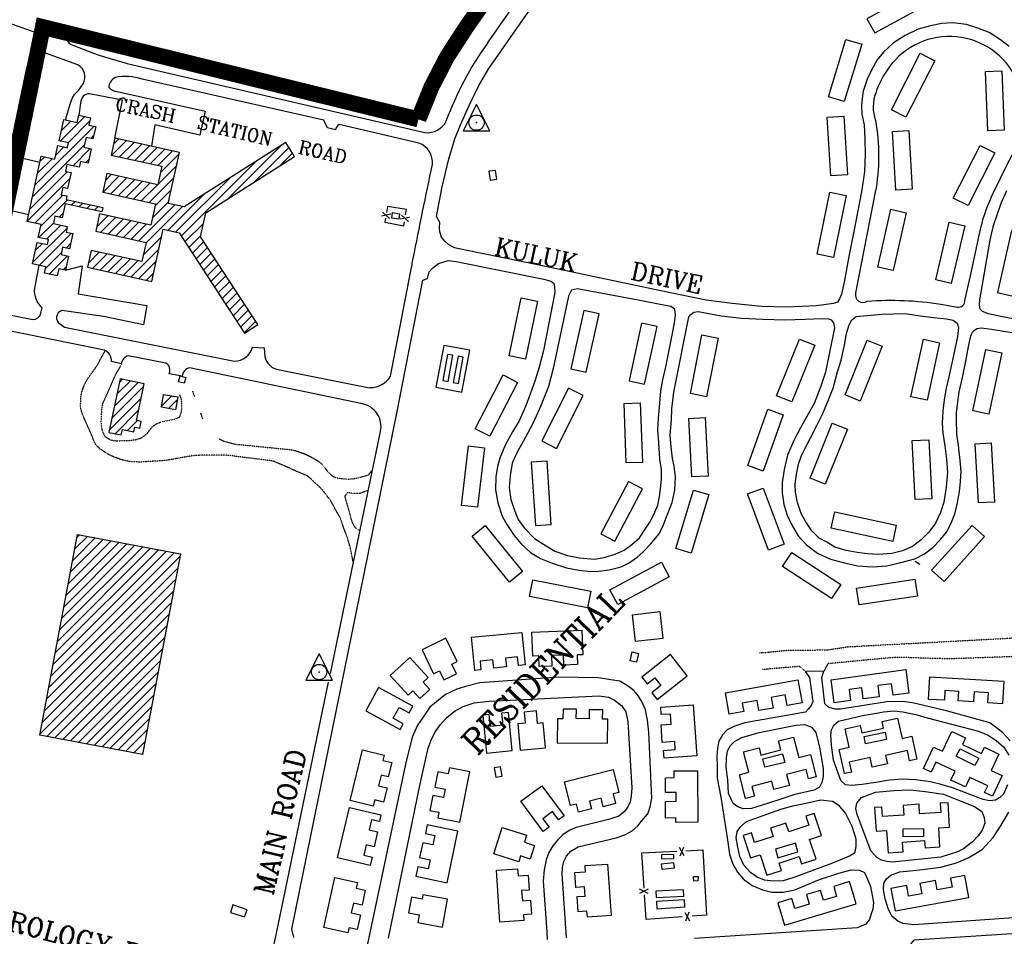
# Model space of a CAD drawing. Header units: feet. Extents: x 0 to 208040, y 0 to 211214.
# Tile 46 of 71: x 197876 to 199729, y 197904 to 199630. Entities that reach past the tile are written whole.
import ezdxf
from ezdxf.enums import TextEntityAlignment as Align

# ---------------------------------------------------------------- set-up
doc = ezdxf.new("R2010")
doc.units = ezdxf.units.FT
doc.header["$LTSCALE"] = 0.5
doc.header["$MEASUREMENT"] = 0
doc.header["$XCLIPFRAME"] = 0
doc.linetypes.add('HIDDEN2', pattern=[0.1875, 0.125, -0.0625])
doc.linetypes.add('PHANTOM2', pattern=[1.25, 0.625, -0.125, 0.125, -0.125, 0.125, -0.125])
doc.layers.get('0').update_dxf_attribs({"linetype": 'CONTINUOUS'})
for name, color, linetype in [('1-TEXT', 1, 'CONTINUOUS'), ('CONC-PAD', 5, 'CONTINUOUS'), ('FENCE', 11, 'CONTINUOUS'), ('Future Property Line', 251, 'PHANTOM2'), ('HV-CONTROL', 11, 'CONTINUOUS'), ('image', 7, 'CONTINUOUS'), ('MA-BLDG', 11, 'CONTINUOUS'), ('MA-BLDGHATCH', 11, 'CONTINUOUS'), ('MI-BLDG', 11, 'CONTINUOUS'), ('MISC-UTILITY', 11, 'CONTINUOUS'), ('R-DIRT', 11, 'HIDDEN2'), ('R-PAVED', 11, 'CONTINUOUS'), ('R-PAVED-T', 1, 'CONTINUOUS'), ('TANK', 11, 'CONTINUOUS')]:
    doc.layers.add(name, color=color, linetype=linetype)
doc.styles.add('COMPLEX', font='complex.shx')
doc.styles.add('CVFONT05', font='ROMANC')
picture_1 = doc.add_image_def('image1.jpg', size_in_pixel=(2000, 2400))

# ---------------------------------------------------------------- blocks, each defined once
blk = doc.blocks.new('HV-CONTROL', base_point=(0, 18.8))
blk.add_lwpolyline([(-25.1, 3.2), (24.9, 3.2), (-0.1, 53.2)], close=True)
blk.add_circle((-0.1, 18.8), 14.4)
blk.add_point((-0.1, 18.8))
blk = doc.blocks.new('FENCTICK', base_point=(196004.4, 202230.9))
for p, q in [((196000.4, 202222.9), (196008.4, 202238.9)), ((196008.4, 202222.9), (196000.4, 202238.9))]:
    blk.add_line(p, q)

msp = doc.modelspace()

# ---------------------------------------------------------------- hatches: boundary and pattern name
at = {"layer": 'MA-BLDGHATCH'}
h = msp.add_hatch(dxfattribs=at)
h.set_pattern_fill('ANSI31', color=256, scale=100, style=0)
h.paths.add_polyline_path([(198110, 198944.9), (198064.8, 198954.3), (198043.7, 198853.1), (198066.8, 198848.3), (198069, 198858.8), (198090.8, 198854.2), (198092.6, 198862.7), (198101.7, 198860.8), (198104.3, 198873.5), (198095.5, 198875.3)])
h.paths.add_polyline_path([(198173.2, 198920.1), (198146.7, 198924.6), (198142.7, 198900.4), (198169.1, 198895.9)])
h.paths.add_polyline_path([(198354.1, 199704.2), (198329, 199712.2), (198330.5, 199716.8), (198322.8, 199719.2), (198310.9, 199681.8), (198318.7, 199679.3), (198315.9, 199670.4), (198352.4, 199658.7), (198355.5, 199668.3), (198343.9, 199672)])
h = msp.add_hatch(dxfattribs=at)
h.set_pattern_fill('ANSI31', color=256, scale=100, style=0)
h.paths.add_polyline_path([(197964.7, 199298.4), (197953.9, 199300.8), (197956.8, 199314.1), (197965.8, 199312.2), (197972.4, 199342.4), (197961.7, 199344.7), (197964.6, 199357.9), (197988, 199352.8), (197990.3, 199363.1), (198004.5, 199360), (198010.4, 199387.2), (197996.6, 199390.2), (198000.7, 199408.8), (198013.7, 199405.9), (198018.8, 199429.2), (198006.2, 199431.9), (198009.2, 199445.7), (197987.2, 199450.5), (197984.2, 199436.8), (197958.6, 199442.4), (197949.8, 199402.3), (197967.4, 199398.5), (197965.4, 199389.3), (197947.5, 199393.2), (197941.9, 199367.5), (197916.2, 199373.1), (197889.6, 199250.6), (197916, 199244.8), (197910.7, 199220.4), (197929.9, 199216.2), (197927.9, 199207), (197908.9, 199211.1), (197900, 199170.5), (197925, 199165.1), (197922.4, 199153), (197946.6, 199147.7), (197949.5, 199161.1), (197962, 199158.4), (197967.8, 199185.3), (197953.6, 199188.4), (197956.6, 199201.8), (197969.7, 199198.9), (197975.9, 199227.5), (197963, 199230.3), (197965.3, 199240.9), (197939.1, 199246.6), (197942.1, 199260.3), (197955.8, 199257.3), (197961.4, 199283.4), (198030.5, 199268.4), (198032.3, 199276.9), (197963.3, 199291.9)])
h.paths.add_polyline_path([(198176.5, 199380.6), (198055.1, 199407.4), (198048, 199375.3), (198143.2, 199354.3), (198135.5, 199319.4), (198039.9, 199340.5), (198032.2, 199305.7), (198131.5, 199283.8), (198122.6, 199243.4), (198026, 199264.7), (198018.8, 199231.9), (198113.8, 199210.9), (198105.8, 199174.7), (198010.5, 199195.7), (198003.5, 199164.1), (198124.4, 199137.4), (198146.1, 199235.9), (198176.1, 199229.3), (198299, 199039.8), (198324.3, 199056.4), (198215.9, 199221.4), (198225.9, 199266.5), (198393.2, 199372.8), (198376.6, 199399), (198185.6, 199277.7), (198155.3, 199284.4)])
h = msp.add_hatch(dxfattribs=at)
h.set_pattern_fill('ANSI31', color=256, scale=100, style=0)
h.paths.add_polyline_path([(198178.4, 198624.3), (197984.8, 198660.8), (197913.6, 198283.1), (198107.2, 198246.6)])

# ---------------------------------------------------------------- linework, layer by layer
at = {"layer": 'CONC-PAD'}
msp.add_lwpolyline([(198659.2, 198938.3), (198708.4, 198929.1), (198723.1, 199007.8), (198673.9, 199017)], close=True, dxfattribs=at)
at = {"layer": 'CONC-PAD', "elevation": 33.8}
msp.add_lwpolyline([(199086.3, 198465), (199035, 198459.1), (199029.2, 198509.7), (199080.6, 198515.6)], close=True, dxfattribs=at)
at = {"layer": 'FENCE'}
for points, elevation in [([(198603.8, 199272.8), (198568.2, 199278.8), (198566.2, 199267)], 45.2), ([(198602.3, 199262.9), (198603.8, 199272.8)], 45.2), ([(198564.4, 199256.6), (198563.2, 199249.4), (198598.9, 199242.2), (198600.1, 199249.6)], 45.2), ([(199051.3, 197994.8), (199047.2, 198061.2), (199112.8, 198064.3)], 37), ([(199129.6, 198065.1), (199162.1, 198066.6), (199168.4, 197943.6), (199141.5, 197941.7)], 37), ([(199122.6, 197940.4), (199054.8, 197935.8), (199052, 197982)], 37)]:
    msp.add_lwpolyline(points, dxfattribs=dict(at, elevation=elevation))
at = {"layer": 'Future Property Line', "const_width": 30}
msp.add_lwpolyline([(199958.5, 201566), (199518, 201274, 0.24035), (199171.2, 200671), (199115.8, 200308.9, -0.112692), (199040.7, 200084.2), (198995.6, 200017.4), (198715.9, 199615.5, 0.072505), (198626.4, 199442.7), (197919.3, 199616.6), (197686.8, 198484.7), (197490.9, 197891.7), (197503.5, 197445), (197569.9, 197441.6), (197558.4, 197214.5), (197369.7, 197224), (197409.9, 195804.9)], format="xyb", dxfattribs=at)
at = {"layer": 'MA-BLDG'}
for p, q in [((197913.6, 198283.1), (197984.8, 198660.8)), ((197984.8, 198660.8), (198178.4, 198624.3)), ((198178.4, 198624.3), (198107.2, 198246.6)), ((198107.2, 198246.6), (197913.6, 198283.1))]:
    msp.add_line(p, q, dxfattribs=at)
for points, elevation in [([(197941.9, 199367.5), (197947.5, 199393.2), (197965.4, 199389.3), (197967.4, 199398.5), (197949.8, 199402.3), (197958.6, 199442.4), (197984.2, 199436.8), (197987.2, 199450.5), (198009.2, 199445.7), (198006.2, 199431.9), (198018.8, 199429.2), (198013.7, 199405.9), (198000.7, 199408.8), (197996.6, 199390.2), (198010.4, 199387.2), (198004.5, 199360), (197990.3, 199363.1), (197988, 199352.8), (197964.6, 199357.9), (197961.7, 199344.7), (197972.4, 199342.4), (197965.8, 199312.2), (197956.8, 199314.1), (197953.9, 199300.8), (197964.7, 199298.4), (197963.3, 199291.9), (198032.3, 199276.9), (198030.5, 199268.4), (197961.4, 199283.4), (197955.8, 199257.3), (197942.1, 199260.3), (197939.1, 199246.6), (197965.3, 199240.9), (197963, 199230.3), (197975.9, 199227.5), (197969.7, 199198.9), (197956.6, 199201.8), (197953.6, 199188.4), (197967.8, 199185.3), (197962, 199158.4), (197949.5, 199161.1), (197946.6, 199147.7), (197922.4, 199153), (197925, 199165.1), (197900, 199170.5), (197908.9, 199211.1), (197927.9, 199207), (197929.9, 199216.2), (197910.7, 199220.4), (197916, 199244.8), (197889.6, 199250.6), (197916.2, 199373.1)], 49.1), ([(198176.1, 199229.3), (198299, 199039.8), (198324.3, 199056.4), (198215.9, 199221.4), (198225.9, 199266.5), (198393.2, 199372.8), (198376.6, 199399), (198185.6, 199277.7), (198155.3, 199284.4), (198176.5, 199380.6), (198055.1, 199407.4), (198048, 199375.3), (198143.2, 199354.3), (198135.5, 199319.4), (198039.9, 199340.5), (198032.2, 199305.7), (198131.5, 199283.8), (198122.6, 199243.4), (198026, 199264.7), (198018.8, 199231.9), (198113.8, 199210.9), (198105.8, 199174.7), (198010.5, 199195.7), (198003.5, 199164.1), (198124.4, 199137.4), (198146.1, 199235.9)], 58.1), ([(198771.5, 199346.7), (198759, 199345.1), (198761.2, 199328.4), (198773.7, 199330)], 50.2), ([(198064.8, 198954.3), (198043.7, 198853.1), (198066.8, 198848.3), (198069, 198858.8), (198090.8, 198854.2), (198092.6, 198862.7), (198101.7, 198860.8), (198104.3, 198873.5), (198095.5, 198875.3), (198110, 198944.9)], 51.2), ([(198169.1, 198895.9), (198142.7, 198900.4), (198146.7, 198924.6), (198173.2, 198920.1)], 41.4)]:
    msp.add_lwpolyline(points, close=True, dxfattribs=dict(at, elevation=elevation))
at = {"layer": 'MI-BLDG'}
for points, elevation in [([(199568.1, 199685.2), (199470.7, 199632.3), (199485.3, 199605.5), (199582.6, 199658.3)], 54.5), ([(199460.9, 199584.2), (199428, 199476.1), (199398.1, 199485.2), (199431, 199593.3)], 53.7), ([(199598.4, 199553.1), (199544, 199446.8), (199516.7, 199460.8), (199571.1, 199567.1)], 53.4), ([(199698.2, 199421.1), (199693.8, 199532.8), (199724.9, 199534), (199729.3, 199422.3)], 52.9), ([(199427.3, 199448.9), (199434, 199338), (199402.8, 199336.1), (199396.1, 199447)], 53.2), ([(199549.4, 199421.8), (199555.6, 199311), (199525.4, 199309.3), (199519.1, 199420.1)], 52.6), ([(199633.3, 199294.5), (199683.6, 199393.7), (199711.8, 199379.4), (199661.5, 199280.2)], 51.2), ([(199431.4, 199299.2), (199407.6, 199182.6), (199376.8, 199188.9), (199400.6, 199305.5)], 52.6), ([(199544.5, 199266.9), (199519.9, 199157.8), (199491.1, 199164.3), (199515.7, 199273.4)], 51.8), ([(199600.2, 199140.2), (199625.6, 199249.1), (199655, 199242.2), (199629.6, 199133.3)], 49.9), ([(199746.2, 199109.6), (199772.6, 199226.4), (199742.6, 199233.2), (199716.2, 199116.4)], 48.2), ([(198850.6, 199100.1), (198827.9, 198991.3), (198797.3, 198997.6), (198820.1, 199106.5)], 50.4), ([(198937.6, 199082.8), (198913.1, 198972.8), (198942.4, 198966.3), (198966.9, 199076.3)], 48), ([(199052.1, 198944), (199075.6, 199052.8), (199046.6, 199059.1), (199023.1, 198950.3)], 49.3), ([(199138.4, 198926.2), (199160.2, 199036.9), (199190.4, 199030.9), (199168.6, 198920.2)], 47.1), ([(199372.4, 199017.2), (199329.4, 198910.7), (199300.7, 198922.3), (199343.7, 199028.8)], 50.7), ([(199499.7, 199015.4), (199458.2, 198912.2), (199429.8, 198923.7), (199471.3, 199026.9)], 50.2), ([(199553.4, 198920.2), (199576.9, 199028.6), (199607.5, 199022), (199584, 198913.6)], 47.1), ([(199670.1, 198893.6), (199694.5, 199009.4), (199724.9, 199003), (199700.5, 198887.2)], 47.7), ([(198813.1, 198947.3), (198760.8, 198846), (198733.5, 198860.1), (198785.8, 198961.4)], 48.5), ([(198908.9, 198936.6), (198858.5, 198837.2), (198886.4, 198823.1), (198936.8, 198922.5)], 47.7), ([(199017.7, 198795.5), (199013.4, 198907.3), (199043.7, 198908.5), (199048.1, 198796.7)], 46.9), ([(199313, 198886.4), (199275.1, 198780.3), (199246.3, 198790.5), (199284.2, 198896.7)], 48.5), ([(199141, 198769.4), (199135.7, 198879.6), (199166.3, 198881.1), (199171.7, 198770.9)], 47.1), ([(199433.9, 198859), (199392.2, 198755.5), (199363.6, 198767), (199405.4, 198870.5)], 47.1), ([(199561.4, 198726.5), (199556, 198837.7), (199587.4, 198839.3), (199592.8, 198728)], 45.8), ([(198750.6, 198824.1), (198737.4, 198712.1), (198707.7, 198715.6), (198720.9, 198827.6)], 49.1), ([(199681, 198720.3), (199674.7, 198831.9), (199704.6, 198833.6), (199711, 198722)], 46.6), ([(198838.8, 198796.9), (198846.6, 198677.5), (198876.5, 198679.4), (198868.6, 198798.9)], 48.2), ([(198996, 198648.2), (199047.9, 198747.1), (199021.6, 198760.9), (198969.7, 198661.9)], 45.5), ([(199111.2, 198634.5), (199144.4, 198744.6), (199173.2, 198735.9), (199140, 198625.8)], 46.3), ([(199275.5, 198748.4), (199315, 198642.3), (199285.4, 198631.3), (199245.9, 198737.3)], 46.9), ([(199410.1, 198703.4), (199525.9, 198678.1), (199519.2, 198647.4), (199403.4, 198672.7)], 45.5), ([(198752.2, 198677.9), (198822.5, 198591.4), (198797.9, 198571.3), (198727.5, 198657.8)], 47.7), ([(199592.5, 198593.6), (199668.8, 198678), (199692.2, 198656.9), (199615.9, 198572.5)], 44.1), ([(199329.3, 198626.8), (199421.5, 198566.6), (199404.2, 198540.2), (199312, 198600.3)], 45.2), ([(198986.7, 198556.4), (199083.8, 198608.9), (199098.6, 198581.4), (199001.5, 198529)], 46.1), ([(198841.5, 198575.6), (198950.8, 198553.9), (198944.6, 198522.6), (198835.2, 198544.3)], 46.6), ([(199451.3, 198560), (199560.8, 198576.4), (199565.6, 198544.7), (199456.1, 198528.2)], 44.7), ([(198633.3, 198443.9), (198655, 198398.6), (198666.3, 198404), (198674.3, 198387.4), (198698, 198398.7), (198689.3, 198416.7), (198699.2, 198421.4), (198678.2, 198465.4)], 48), ([(198827.1, 198415.3), (198814.6, 198414.1), (198813, 198430.2), (198790.6, 198428), (198792.2, 198411.6), (198768.1, 198409.3), (198766.6, 198424.6), (198742.6, 198422.3), (198744.1, 198405.9), (198732.7, 198404.8), (198726.6, 198467.2), (198821.2, 198476.3)], 45), ([(198936.1, 198434.4), (198924.9, 198433.9), (198925.7, 198416.1), (198900, 198415), (198899.2, 198433.7), (198876.6, 198432.7), (198877.5, 198413), (198853.9, 198411.9), (198853, 198432.4), (198842, 198431.9), (198840, 198476.6), (198934.1, 198480.7)], 44.1), ([(198573.4, 198395.5), (198607.3, 198358.1), (198616, 198366.1), (198629, 198351.8), (198647.9, 198369), (198635.3, 198383), (198644.5, 198391.3), (198610.4, 198429)], 48), ([(199036.6, 198420.1), (199025, 198422.8), (199028.9, 198439.6), (199040.5, 198436.9)], 41.1), ([(199100.7, 198434.8), (199047, 198392.2), (199057.2, 198379.4), (199071.5, 198390.7), (199083, 198376.3), (199065.9, 198362.7), (199076, 198350), (199132.5, 198394.8)], 43.6), ([(199549.6, 198362), (199519.9, 198358), (199516.9, 198379.8), (199491.1, 198376.3), (199494, 198355), (199463.8, 198351), (199461, 198372.1), (199437, 198368.9), (199439.8, 198348.1), (199409.2, 198344), (199403.3, 198387.4), (199543.7, 198406.3)], 46.6), ([(199725.9, 198342.2), (199698.2, 198343.8), (199699.4, 198362.8), (199672.5, 198364.4), (199671.4, 198345.9), (199642.4, 198347.6), (199643.5, 198365.2), (199617.6, 198366.7), (199616.5, 198348.5), (199586.7, 198350.3), (199589.2, 198392.7), (199728.4, 198384.5)], 46.3), ([(198527.2, 198328.7), (198591.9, 198293.5), (198597.8, 198304.4), (198579.1, 198314.6), (198590.1, 198334.9), (198608.8, 198324.7), (198615.7, 198337.4), (198551.1, 198372.6)], 49.3), ([(199348.7, 198343.6), (199320.5, 198338.5), (199316.8, 198358.9), (199290.3, 198354.1), (199293.9, 198333.9), (199267.4, 198329.2), (199264, 198348.4), (199236, 198343.4), (199238.8, 198327.2), (199211.4, 198322.3), (199204.2, 198362.9), (199340.9, 198387.4)], 46.9), ([(199088.8, 198239.8), (199087.8, 198254), (199110, 198255.6), (199108.9, 198270.7), (199085.5, 198269), (199083.1, 198302.5), (199102.4, 198303.9), (199101.1, 198322.7), (199083.6, 198321.5), (199082.6, 198335.7), (199143.5, 198340.1), (199150.4, 198244.2)], 40.3), ([(198795.7, 198325.7), (198783, 198324.4), (198785.3, 198301.4), (198761.9, 198299), (198759.6, 198322), (198747.5, 198320.8), (198754.7, 198248.9), (198802.9, 198253.8)], 45.8), ([(198861.4, 198305.9), (198850.8, 198304.9), (198848.6, 198328.4), (198825.3, 198326.2), (198827.3, 198305.3), (198813.6, 198304), (198818.2, 198254.8), (198865.8, 198259.3)], 45), ([(198982.7, 198313.1), (198973.1, 198313.2), (198973.3, 198330.4), (198948.1, 198330.7), (198947.9, 198313.8), (198923.6, 198314), (198923.8, 198331.8), (198898.7, 198332), (198898.5, 198313.6), (198887.9, 198313.7), (198887.4, 198268.7), (198982.2, 198267.7)], 43.3), ([(199499.2, 198308.3), (199528.2, 198314.8), (199536.8, 198276.6), (199555, 198280.7), (199564.8, 198237.5), (199551.1, 198234.4), (199546.8, 198253.7), (199505.8, 198244.5), (199509.3, 198228.8), (199480.7, 198222.4), (199476.6, 198240.7), (199437.3, 198231.8), (199441.4, 198213.4), (199428.5, 198210.5), (199418.3, 198255.9), (199437.2, 198260.1), (199429.5, 198294.6), (199457.8, 198300.9), (199460.9, 198287.1), (199501.9, 198296.3)], 43.1), ([(199304.3, 198272), (199332.6, 198279.3), (199342.5, 198240.8), (199364.5, 198246.4), (199375.4, 198204.2), (199361, 198200.5), (199356.4, 198218.5), (199319.4, 198209), (199324.7, 198188.2), (199295.6, 198180.7), (199291.7, 198196.1), (199254.2, 198186.5), (199258.9, 198168), (199242.1, 198163.7), (199230.6, 198208.4), (199248.1, 198212.9), (199238.2, 198251.4), (199267.6, 198259), (199271.1, 198245.5), (199308.6, 198255.1)], 43.9), ([(199465.3, 198280.3), (199504.9, 198288.4), (199507.8, 198274.4), (199468.2, 198266.3)], 44.7), ([(199692, 198260.1), (199719.3, 198247.2), (199704.8, 198216.5), (199725.3, 198206.8), (199707, 198167.8), (199692.3, 198174.7), (199698.2, 198187.3), (199664.6, 198203.1), (199656.3, 198185.4), (199628.8, 198198.4), (199636.7, 198215), (199600.7, 198232), (199591.8, 198213), (199577.3, 198219.9), (199596.3, 198260.3), (199612.7, 198252.5), (199630.4, 198289.9), (199656.2, 198277.8), (199650.4, 198265.4), (199686.4, 198248.4)], 43.1), ([(198562, 198245.5), (198559.5, 198235.2), (198576.2, 198231.1), (198569.7, 198204.4), (198556.3, 198207.7), (198551.4, 198187.7), (198567.3, 198183.8), (198560.7, 198156.7), (198544.1, 198160.8), (198541.3, 198149.1), (198497.9, 198159.6), (198521.2, 198255.4)], 43.6), ([(199316, 198231.7), (199278.8, 198222.3), (199274.8, 198238.1), (199311.9, 198247.5)], 43.9), ([(199646, 198257.3), (199681.1, 198239.7), (199674, 198225.6), (199638.9, 198243.2)], 43.3), ([(198769, 198221.5), (198771.9, 198203.5), (198783.8, 198205.4), (198780.9, 198223.5)], 41.7), ([(198684.8, 198221.5), (198682.5, 198210.1), (198663.2, 198214), (198657.4, 198184.9), (198676.7, 198181), (198673.5, 198165.2), (198653.2, 198169.2), (198647.6, 198141.1), (198664.9, 198137.6), (198662.8, 198127.1), (198704.2, 198118.8), (198723.4, 198213.7)], 44.4), ([(199003.7, 198175), (198993, 198172.3), (198997.6, 198154.2), (198974.2, 198148.2), (198970.2, 198164.1), (198948.7, 198158.6), (198952.4, 198143.9), (198927.7, 198137.6), (198923.8, 198152.9), (198912.7, 198150.1), (198901.3, 198194.7), (198992.8, 198218)], 42), ([(199111.2, 198118.6), (199111.2, 198126.9), (199091.5, 198126.7), (199091.2, 198158.2), (199111.5, 198158.4), (199111.4, 198175), (199091.7, 198174.8), (199091.5, 198202.7), (199107.9, 198202.9), (199107.8, 198215.6), (199151.5, 198216), (199152.4, 198119)], 40), ([(198890.2, 198123.1), (198878.6, 198138.8), (198860.7, 198125.6), (198872.4, 198109.8), (198861.4, 198101.7), (198819.4, 198158.6), (198858.8, 198187.7), (198900.7, 198130.8)], 43.6), ([(199626.4, 198109.8), (199623.4, 198155.4), (199608.8, 198154.5), (199610, 198137.4), (199569.9, 198134.7), (199568.8, 198152.7), (199539, 198150.7), (199540.2, 198132.5), (199500.2, 198129.9), (199499, 198147.5), (199484.9, 198146.6), (199487.8, 198102.2), (199507.7, 198103.5), (199510.5, 198061.4), (199539, 198063.2), (199537.8, 198081.6), (199579.3, 198084.3), (199580.2, 198070.5), (199608.1, 198072.3), (199605.8, 198108.5)], 46.6), ([(198555.8, 198132.7), (198552.9, 198120.1), (198538.3, 198123.6), (198533.8, 198104.7), (198549.5, 198101), (198542.8, 198072.8), (198528, 198076.3), (198523.4, 198056.8), (198539, 198053.1), (198535.3, 198037.4), (198474.2, 198051.7), (198496.5, 198146.6)], 43.6), ([(199347.8, 198040.5), (199375, 198049.4), (199362.9, 198086.5), (199385.1, 198093.7), (199371.5, 198135.2), (199356, 198130.2), (199361.5, 198113.4), (199323.6, 198101), (199318.3, 198117.2), (199289.2, 198107.7), (199294.4, 198091.9), (199259.3, 198080.4), (199253.2, 198099.1), (199237.6, 198094), (199251.4, 198051.7), (199269.8, 198057.7), (199282.5, 198018.9), (199310.1, 198027.9), (199305.4, 198042.1), (199343.3, 198054.5)], 41.7), ([(198643, 198114.1), (198639.6, 198097.7), (198657.5, 198093.9), (198653.7, 198076.1), (198634.4, 198080.1), (198628.6, 198052.3), (198648.5, 198048.1), (198644.9, 198031), (198625.4, 198035.1), (198621.7, 198017.2), (198680.3, 198004.9), (198700.6, 198102)], 46.1), ([(198825.9, 198081.1), (198845, 198075.1), (198837, 198049.5), (198818.5, 198055.3), (198815.1, 198044.5), (198768.3, 198059.2), (198784, 198109), (198830.1, 198094.5)], 50.2), ([(199577.7, 198106.3), (199538.4, 198105.6), (199538.6, 198091.8), (199577.9, 198092.5)], 42.8), ([(199336.1, 198079.3), (199298.3, 198068.1), (199303.1, 198051.9), (199340.9, 198063.1)], 41.1), ([(198944.5, 197939.9), (198943.7, 197951.1), (198927.3, 197950), (198925.3, 197978.8), (198940.3, 197979.9), (198939, 197997.3), (198922.7, 197996.1), (198920.7, 198024), (198940.8, 198025.4), (198940, 198037.1), (198982.6, 198040.1), (198989.5, 197943.1)], 41.4), ([(198813.1, 198031), (198813.9, 198017.8), (198833.1, 198019), (198834.9, 197991.2), (198820.7, 197990.3), (198822, 197971.1), (198837.6, 197972.1), (198839.4, 197945.6), (198823.9, 197944.6), (198824.6, 197933.5), (198779.8, 197930.5), (198773.3, 198028.4)], 42.8), ([(198511.6, 198005.5), (198509.2, 197994.9), (198526.4, 197991.1), (198520.2, 197962.6), (198503.9, 197966.2), (198499.9, 197948.1), (198517.2, 197944.3), (198511.2, 197916.9), (198495.7, 197920.3), (198493.5, 197910.4), (198448.3, 197920.4), (198469.1, 198014.8)], 44.4), ([(199437.8, 198007), (199408.1, 197998.1), (199413.7, 197979.3), (199389, 197971.9), (199383.4, 197990.6), (199356.8, 197982.6), (199362.2, 197964.4), (199335.2, 197956.3), (199329.6, 197975.1), (199303, 197967.1), (199315.6, 197925), (199450.3, 197965.4)], 40.6), ([(199655.3, 198018.5), (199628.1, 198013.5), (199631.1, 197996.6), (199602.8, 197991.5), (199599.6, 198009.1), (199570.4, 198003.8), (199574, 197983.9), (199549.2, 197979.4), (199545.6, 197999.6), (199516, 197994.2), (199523.7, 197951.8), (199662.8, 197977)], 40.9), ([(198634.8, 197982.3), (198633.4, 197974.2), (198613.1, 197977.9), (198607.7, 197948.1), (198627.6, 197944.5), (198625, 197930), (198671.6, 197921.5), (198681.1, 197974)], 46.1)]:
    msp.add_lwpolyline(points, close=True, dxfattribs=dict(at, elevation=elevation))
for points in [[(198672.3, 198951), (198682.1, 198949.1), (198691.3, 198998.3), (198681.4, 199000.1)], [(198691.9, 198947.3), (198701.7, 198945.5), (198710.9, 198994.6), (198701.1, 198996.4)], [(198185.2, 198945.9), (198174.8, 198948.3), (198178, 198959.9), (198188.4, 198956.6)]]:
    msp.add_lwpolyline(points, close=True, dxfattribs=at)
at = {"layer": 'MISC-UTILITY'}
msp.add_lwpolyline([(198272.9, 197949), (198298.9, 197940.4), (198304, 197954), (198277.1, 197963.4)], close=True, dxfattribs=at)
at = {"layer": 'R-DIRT'}
for points, elevation in [([(198502.9, 198609.1), (198502.9, 198612), (198501.5, 198619), (198498.2, 198635.9), (198493.5, 198652.3), (198478.9, 198692.5), (198461.8, 198723.6), (198446.3, 198744.1), (198426.8, 198763.1), (198416.5, 198771.4), (198352.9, 198799.1), (198266.2, 198810.1), (198214.5, 198810), (198201.5, 198809.1), (198148.5, 198800), (198102, 198797.2), (198084.8, 198798), (198076.4, 198799.3), (198066.5, 198801.8), (198052, 198807.3), (198039.6, 198813.7), (198028.1, 198821.3), (198020.1, 198828.6), (198015.8, 198836.2), (198009.8, 198851.7), (197995.4, 198883.9), (197992.5, 198892.2), (197990.4, 198900.4), (197990.7, 198917.4), (197991.9, 198925.5), (197994.3, 198934.3), (197998.6, 198944.8), (198003.1, 198953.1), (198021.1, 198978.5), (198036.8, 199007.1)], 40), ([(198068, 198982.4), (198065.6, 198979.3), (198063.2, 198973.8), (198060.1, 198969), (198056.7, 198963.5), (198040.2, 198926.1), (198031.2, 198905.9), (198029.6, 198894.8), (198028.7, 198872.4), (198029.6, 198863.2), (198032.2, 198852.5), (198036.8, 198844.8), (198047.1, 198838.9), (198058.5, 198837.3), (198086.1, 198838.3), (198094.2, 198839.5), (198103.3, 198842.1), (198110.4, 198846.5), (198116.5, 198852.1), (198121.4, 198859), (198127.1, 198865.2), (198134.2, 198869.9), (198142.9, 198873.3), (198169.9, 198878.7), (198177.2, 198882.5), (198180.1, 198890.7), (198181.1, 198899.4), (198181.2, 198907.6), (198180, 198916.3), (198176.8, 198924.1)], 30), ([(198201.3, 198930.5), (198202, 198928.1), (198203.7, 198923.7), (198204.6, 198921.1)], 30), ([(198216, 198890.2), (198219.1, 198881), (198219.8, 198879.3)], 30), ([(198250.6, 198841.3), (198259.7, 198837), (198281, 198831), (198385.9, 198820.6), (198394.5, 198819), (198414.5, 198811.8), (198426, 198806.1), (198436.3, 198799.9), (198444.6, 198793.2), (198458.3, 198776.5), (198464.5, 198770.8), (198472.1, 198767.5), (198492.2, 198765.2), (198501, 198765.5), (198515.6, 198768.3), (198524.7, 198770.8), (198533.3, 198773.9), (198538.5, 198780.7)], 30), ([(198531.8, 198742.9), (198529.4, 198742.9), (198527.8, 198742.4), (198516.6, 198738.2), (198503.7, 198738.3), (198492.8, 198739.6), (198487.6, 198732.7), (198501.5, 198683.6), (198506.5, 198675), (198515, 198668.3)], 40), ([(199268.3, 198437.9), (199269.3, 198437.9), (199275, 198438.6), (199283.3, 198439), (199322.5, 198443), (199396, 198443.4), (199434.6, 198449.4), (199740.6, 198465.6), (199823, 198477), (200110.8, 198490.9), (200175, 198487.3), (200373.8, 198496.9), (200383, 198498), (200392.6, 198500.2), (200395.8, 198501.6)], 30), ([(199844.7, 197947.1), (199844.7, 197947.1), (199843.5, 197955.5), (199849, 198005.2), (199838.7, 198198), (199836, 198219.8), (199832.5, 198265.5), (199826.4, 198320.1), (199821.1, 198389.2), (199817.3, 198408.3), (199814.9, 198416.6), (199810.6, 198424), (199800.4, 198428.7), (199785.5, 198431), (199773.2, 198431.8), (199623.9, 198426.5), (199531.8, 198429.4), (199514.4, 198428.6), (199397.1, 198417.4), (199389.9, 198403.5)], 25), ([(199355.2, 198403.5), (199343.9, 198412.3), (199282.6, 198407.2), (199274, 198406.3)], 25)]:
    msp.add_lwpolyline(points, dxfattribs=dict(at, elevation=elevation))
at = {"layer": 'R-PAVED'}
for p, q in [((198756.5, 199586.3), (199037, 199989.4)), ((197512.5, 199747.3), (197916.7, 199602.4)), ((197938.4, 199609.2), (197964.9, 199603.2)), ((197975.7, 199582.7), (198014.6, 199567.2)), ((198099.2, 199542.6), (198638.7, 199417.9))]:
    msp.add_line(p, q, dxfattribs=at)
for points, elevation in [([(199738.5, 199580.2), (199722.4, 199592.5), (199700.6, 199606.3), (199679.8, 199614.2), (199658.3, 199621.3), (199632.3, 199624.6), (199611.8, 199623.1), (199590.4, 199618.9), (199567.4, 199612.8), (199542.9, 199600.5), (199521, 199586.8), (199501.9, 199569.2), (199490.1, 199554.6), (199480, 199536.5), (199471, 199518.3), (199463.8, 199495.8), (199461.7, 199482.3), (199460.7, 199468.6), (199461.3, 199452.4), (199465.5, 199432.3), (199466.9, 199406.1), (199467.4, 199377.1), (199466.1, 199343.7), (199460.4, 199306.2), (199452.9, 199267.4), (199446, 199231.4), (199436.8, 199184.6), (199427.6, 199136.2), (199422.8, 199113.4), (199419.3, 199104.7), (199415, 199098.6), (199407.8, 199095.6), (199375.7, 199091.3), (199319.6, 199089.2), (199272.4, 199090), (199217.3, 199095.8), (199168, 199102.3), (199094.9, 199117.3), (198853.6, 199167.9), (198715.2, 199196.2), (198694.1, 199200.8), (198682.9, 199206.8), (198675.9, 199213.1), (198669.7, 199221), (198666.7, 199230.9), (198666.2, 199238.4), (198666.8, 199248.5), (198660.7, 199259.7), (198671, 199315.4), (198683.9, 199368.1), (198695.6, 199407.7), (198707.9, 199437.9), (198721.6, 199469), (198740, 199506.8), (198759, 199538.4), (198799.9, 199597.2), (198912.4, 199759.7)], 48.1), ([(199769.2, 199062.8), (199725.8, 199070.8), (199699.5, 199076.6), (199688.2, 199080.9), (199684, 199085.2), (199682.4, 199092.8), (199683, 199102.7), (199702.6, 199215.1), (199709, 199242.6), (199716, 199262.7), (199723.2, 199284.7), (199734.3, 199309)], 48.1), ([(198391.9, 197901.8), (198388.2, 197917.4), (198501.1, 198472.7), (198586.5, 198892.3), (198634.5, 199139.8), (198643.7, 199142.8), (198646.8, 199155.4), (198653.2, 199163.2), (198664.3, 199171.5), (198682.2, 199176.9), (198697.7, 199175.1), (198862.7, 199141.8), (198875.5, 199138.2), (198881.3, 199134.2), (198882.8, 199127.7), (198882.9, 199116.7), (198862, 199007.2), (198853.8, 198976.2), (198846.3, 198951.8), (198836.9, 198925.4), (198828.2, 198901.6), (198816.3, 198874.7), (198803.2, 198854.5), (198789.8, 198828.8), (198779.6, 198804.9), (198775.1, 198789.2), (198772.3, 198769.5), (198771.6, 198745.1), (198775.7, 198720.4), (198783.8, 198695.3), (198792.7, 198679.4), (198806.3, 198659.2), (198819.1, 198644), (198837.5, 198626.7), (198856, 198615.5), (198878.1, 198606.7), (198905.1, 198598), (198928.3, 198593.7), (198951.4, 198591.3), (198965.7, 198591.9), (198985.5, 198594), (199007.9, 198600), (199023.1, 198607.6), (199038.3, 198617.9), (199049, 198627.7), (199063.7, 198643.3), (199078.8, 198661.6), (199086.2, 198676.2), (199093.5, 198693.8), (199104.3, 198720.8), (199109.2, 198744.5), (199110.4, 198769.3), (199108.1, 198789.4), (199104.5, 198804.1), (199102.4, 198825.8), (199100.2, 198848.1), (199102.7, 198876.6), (199103.5, 198897.4), (199107.3, 198928.9), (199134, 199064.7), (199135.2, 199070.9), (199139.1, 199075.4), (199144.8, 199079.7), (199153.2, 199080.9), (199196.2, 199072.4), (199234.5, 199068.2), (199275.2, 199066.3), (199316.1, 199065.4), (199354.4, 199066.2), (199387.6, 199067.9), (199398.2, 199067.3), (199403.5, 199065), (199407.5, 199059.6), (199409.5, 199050.3), (199392.4, 198966.7), (199384.1, 198939.9), (199371.6, 198907.5), (199360.4, 198889), (199345.7, 198861.9), (199333.1, 198838), (199321, 198810), (199315, 198783.5), (199311.3, 198758.6), (199311.3, 198739.3), (199314.3, 198717.6), (199320.7, 198697), (199327.9, 198680.8), (199341.5, 198658.1), (199356.9, 198641.4), (199377.7, 198625.8), (199401.9, 198614.3), (199431, 198606.8), (199452.7, 198602.1), (199481.1, 198599.9), (199508.3, 198602), (199534.8, 198608.3), (199561.2, 198615.2), (199579.3, 198624.4), (199594.7, 198636.3), (199609.1, 198651.2), (199620.3, 198665.3), (199629.1, 198681.9), (199636.6, 198701.6), (199641.5, 198720.8), (199644.7, 198741.1), (199646.9, 198760.4), (199647.8, 198779.5), (199646.5, 198800), (199643.2, 198828.4), (199639.9, 198850), (199639.2, 198877.3), (199639.3, 198889.7), (199641.1, 198905.7), (199644.4, 198929.8), (199650.5, 198956.5), (199657.1, 198987.1), (199660.9, 199008.1), (199663.8, 199023.8), (199666.3, 199034.2), (199669.1, 199041), (199672.8, 199045.3), (199677.9, 199048.5), (199686, 199050.1), (199705.3, 199047.6), (199778.4, 199035.6)], 48.1), ([(198905.4, 197901), (198897.1, 198021.8), (198897.9, 198033.6), (198900.3, 198044.8), (198905, 198054.7), (198913.5, 198064.5), (198927.1, 198072.3), (198998.6, 198089.3), (199015.2, 198095.4), (199028.5, 198102.9), (199039.2, 198112.2), (199046.5, 198120.9), (199058, 198135), (199062.5, 198147.7), (199065.5, 198164.1), (199060.3, 198288.7), (199057.9, 198311), (199053.9, 198330.4), (199047.8, 198344.9), (199040.9, 198356.1), (199032.7, 198366.4), (199021.3, 198374.9), (199005.7, 198384.6), (198988.9, 198387.4), (198965.1, 198391), (198890.5, 198391.9), (198742.1, 198381.2), (198715, 198374.7), (198698.7, 198369.4), (198677.5, 198359.2), (198660.5, 198345.7), (198648.1, 198335.9), (198638.1, 198320.8), (198624.9, 198301.7), (198614.3, 198279), (198602.2, 198228.2), (198527.7, 197877.9)], 48.1), ([(199740.6, 198272.3), (199726.6, 198287.1), (199714.5, 198296.7), (199701.8, 198305.9), (199620.3, 198328.5), (199559, 198343.2), (199538.7, 198346.1), (199508.4, 198345.5), (199421, 198331.6), (199410.9, 198331.9), (199398.9, 198334.7), (199391.7, 198342.1), (199385.6, 198391.5), (199389.7, 198403.4), (199354.5, 198402.8), (199362.3, 198391.7), (199369.1, 198346.4), (199365.5, 198338.6), (199360.9, 198332.5), (199355, 198326), (199240.8, 198306.2), (199220.2, 198299.2), (199207.7, 198293.2), (199198.6, 198283.8), (199191.7, 198271.7), (199189.7, 198258.7), (199188.4, 198243.2), (199188.8, 198224.7), (199188.6, 198201.6), (199195.5, 198166.2), (199208.3, 198085.8), (199212.3, 198058.7), (199218.1, 198039.6), (199226.8, 198024.9), (199238.5, 198011.4), (199254.7, 197999.6), (199273.9, 197991.7), (199291.8, 197987.1), (199312.9, 197986.9), (199335.2, 197991.8), (199381.4, 198011.2), (199418, 198023.2), (199441, 198029.3), (199456.5, 198028.4), (199465.9, 198024), (199471.6, 198011.5), (199477.5, 197997.9), (199482.8, 197967.9), (199481.7, 197955.4), (199478.9, 197946.1), (199475.3, 197935.5), (199468.7, 197926.6), (199452.5, 197919.7), (199146.1, 197899.7)], 48.1), ([(198570, 197900.8), (198629.8, 198191.2), (198645, 198258.5), (198650.5, 198273.5), (198657.4, 198288.1), (198667.3, 198302.3), (198680.2, 198316.5), (198695.4, 198328.8), (198710.9, 198336.6), (198731.5, 198343.9), (198760.2, 198347.2), (198966.7, 198357), (198984.3, 198354.7), (198995.8, 198348.9), (199008.9, 198338.6), (199016.9, 198326.7), (199020.7, 198307.9), (199028.4, 198183.5), (199027.1, 198167.7), (199025.1, 198157.5), (199021.4, 198149.1), (199014.8, 198139.7), (199003.6, 198130.3), (198986.4, 198124.6), (198923.3, 198109), (198910.3, 198103.6), (198898.1, 198094.9), (198888.2, 198085.3), (198879.2, 198074.2), (198872, 198062.1), (198866.8, 198047.9), (198863, 198029.3), (198861.4, 198007.8), (198868.2, 197912.2), (198868.5, 197898.1)], 25.3), ([(199735.4, 198189.3), (199727.7, 198172), (199721.1, 198165.4), (199712.6, 198160.6), (199701.2, 198159.4), (199689.6, 198161.6), (199631.7, 198183.6), (199610.7, 198190.2), (199590.6, 198195), (199561.9, 198198.8), (199537, 198199.8), (199513.5, 198198.3), (199487.4, 198193.9), (199461.6, 198189.7), (199442.2, 198187.9), (199430.3, 198189.5), (199421.5, 198197.4), (199407.8, 198235.8), (199403.9, 198264), (199402.6, 198283.4), (199403.7, 198292.9), (199408.3, 198302), (199417.4, 198309.5), (199462.6, 198319.7), (199484.7, 198323.5), (199502.2, 198326.9), (199522.2, 198328.8), (199538.2, 198326.9), (199565, 198321.1), (199584.2, 198315.6), (199680.5, 198290.5), (199698.9, 198282.6), (199714.2, 198272.8), (199728.7, 198260.2), (199737.7, 198245.1)], 28.3), ([(199987.3, 197955.7), (199558.8, 197925.9), (199538.5, 197928.2), (199529.1, 197932.6), (199517.8, 197941.9), (199510.9, 197956.1), (199505.3, 197974.4), (199502.1, 197992.3), (199502.7, 198004.1), (199507.4, 198012.1), (199515.9, 198019.1), (199532.6, 198025.4), (199570.5, 198029.3), (199609.8, 198034.4), (199639.3, 198042.3), (199662.5, 198052.2), (199687.6, 198067.8), (199708.3, 198090.1), (199723.6, 198113.1), (199737.8, 198137.9)], 48.1), ([(199987.6, 197924.4), (199558.8, 197896.7), (199552.3, 197888.7), (199546.4, 197875.6), (199543.9, 197858.6), (199547.4, 197793.6), (199551.7, 197783.2), (199560.1, 197774.8), (199572.7, 197771.4), (199666.4, 197749.6), (199688.9, 197742.3), (199703.1, 197731.6), (199714.4, 197719.9), (199724.4, 197702), (199727.6, 197681.8), (199726, 197656.4), (199718.1, 197597.1), (199715.2, 197571.3), (199714.9, 197552.1), (199715.2, 197535.9), (199714.2, 197500)], 20.7)]:
    msp.add_lwpolyline(points, dxfattribs=dict(at, elevation=elevation))
at = {"layer": 'R-PAVED', "elevation": 42}
msp.add_lwpolyline([(199670.8, 199171.1), (199685.2, 199239, -0.056677), (199709.2, 199304.7), (199736.4, 199361.5), (199736.4, 199361.7, 0.012781), (199755, 199394.8, 0.24667), (199752.7, 199517.4, 0.575613), (199512.6, 199540.9, 0.084252), (199487.3, 199492.6, 0.177382), (199486.8, 199440.8, -0.091152), (199486.4, 199305.3), (199449.5, 199115.8, 0.677073), (199471.3, 199100.1, -0.060936), (199609.7, 199094.6), (199641, 199089.3, 0.513847), (199654.8, 199101.5), (199665.6, 199148.1)], format="xyb", close=True, dxfattribs=at)
at = {"layer": 'R-PAVED'}
for points, elevation in [([(197962.2, 199441.6), (197971.4, 199473.5, -0.1678), (197986.5, 199497.1), (197995.1, 199509.5, 0.409024), (197985.5, 199545.5), (197926.3, 199566.6, 0.396704), (197888.2, 199536.4), (197865.6, 199427.3), (197854.9, 199375.6), (197913.9, 199362.2)], 31.6), ([(197962, 199158.4), (197993.3, 199167), (197985.9, 199114.2), (198115, 199092.2), (198108.6, 199055.6), (198033.2, 199071.7), (197955, 199082.6, 0.672305), (197952.4, 199057.1), (197960, 199051.5), (198280.2, 198987.2, 0.330041), (198314, 199013.5), (198336.2, 199012.4), (198337.3, 198996.3, 0.307645), (198362, 198971.5), (198534.2, 198936.8), (198534.5, 198937.1), (198535.6, 198937.5, 0.257798), (198574.1, 198958.9), (198612.1, 199157.4, -0.000565), (198616.6, 199180.9, -0.003442), (198652.7, 199357.5, 0.345896), (198627.3, 199397.8), (198476.9, 199433.2, 0.196077), (198470, 199423.3), (198455, 199426.7), (198448.5, 199441.4), (198106.3, 199518.2, 0.141902), (198055.3, 199521.6), (198055.3, 199521.3, 0.28154), (198043.5, 199502.6), (198044.2, 199502), (198044.8, 199501.9, 0.187157), (198059.4, 199495), (198225, 199458.1), (198214.8, 199412.8), (198130.2, 199432.1), (198123.6, 199392.3)], 47.7), ([(198055.1, 199407.4), (198069.3, 199478.7), (198010.5, 199490.4, 0.455122), (197991.1, 199477.3), (197987.2, 199450.5)], 51.8), ([(197892.2, 199262.6), (197846.2, 199273.8, 0.290755), (197831.1, 199261.8), (197800, 199108.9, 0.340807), (197821.9, 199081.4), (197900.6, 199065.5, 0.366458), (197915.4, 199077.5), (197918.2, 199087.7, -0.233039), (197904.1, 199124.5), (197912.6, 199167.8)], 32.9), ([(198460.7, 198399.1), (198555, 198855, 0.416445), (198520.9, 198907), (198195.5, 198974.9, 0.286935), (198181.3, 198959), (198157.1, 198963.2), (198157.2, 198964.2, 0.404946), (198150.9, 198983.7), (198080.2, 198997.6, 0.285953), (198066.7, 198982.4), (198048.4, 198986.4, 0.327477), (198035.2, 199008), (197823.8, 199050.4), (197823.8, 199050.7, 0.369799), (197778.8, 199017.9), (197681.5, 198553.9, -0.036725), (197615.2, 198326.2), (197504.2, 197990.2, 0.544903), (197521.6, 197957.4), (198305.1, 197753.2, 0.512441), (198330.9, 197768.9), (198341.3, 197823.8), (198361.9, 197921.8)], 35.9), ([(198361.9, 197921.8), (198457.3, 198382.9, 0.416445)], 35.9)]:
    msp.add_lwpolyline(points, format="xyb", dxfattribs=dict(at, elevation=elevation))
for points, elevation in [([(199039.8, 199101.9), (198925.7, 199123.6), (198914.5, 199121.3), (198909, 199109.8), (198879.8, 198973.2), (198871, 198939.6), (198856.5, 198902), (198842.2, 198871.2), (198826.7, 198841.6), (198812.2, 198815.8), (198803, 198795.4), (198799.2, 198771.9), (198797.2, 198749.3), (198800.6, 198726.6), (198807.7, 198704.7), (198814.4, 198689), (198826.3, 198672.6), (198845.2, 198653.1), (198861.6, 198642.6), (198883.2, 198629.4), (198907, 198621.2), (198929.8, 198616.9), (198957.8, 198614.2), (198975.8, 198617.4), (198996.9, 198623.5), (199013.4, 198631.5), (199028.4, 198642.1), (199042.3, 198654.8), (199051.9, 198669.1), (199061.8, 198683.9), (199069.5, 198698.4), (199077.1, 198716.3), (199080, 198732.1), (199082.3, 198747), (199084.1, 198765.2), (199084, 198783.1), (199081, 198803), (199078.8, 198833.7), (199077.1, 198857.6), (199078.6, 198880.2), (199079.9, 198900.4), (199082.9, 198931.7), (199086.4, 198951.9), (199092, 198976.9), (199100.5, 199017.4), (199105.1, 199042.7), (199108.8, 199063.2), (199110.1, 199074.8), (199108.8, 199084.9), (199102.3, 199090.1), (199081.5, 199094.1)], 34.9), ([(199633.9, 198998.1), (199625.1, 198957.6), (199619.9, 198936.2), (199616.2, 198914.3), (199613.6, 198894), (199612.1, 198870.8), (199613.7, 198851.9), (199617.3, 198827.6), (199620.5, 198802.7), (199622.3, 198777.8), (199619.9, 198750), (199615.3, 198721.9), (199609.1, 198702), (199599.7, 198682), (199587.3, 198665), (199573, 198650.7), (199556.7, 198638.5), (199537.9, 198630), (199517.5, 198625.1), (199492, 198622.9), (199471.8, 198624.6), (199452.6, 198627.1), (199431.8, 198630.6), (199410.5, 198636.9), (199395.1, 198646.1), (199380.9, 198654.1), (199367.1, 198668), (199355.6, 198684.8), (199346.9, 198700.6), (199339.9, 198720.9), (199336.2, 198740.6), (199335.7, 198755.5), (199338.4, 198774.4), (199341.7, 198793.6), (199346.6, 198807.9), (199354.9, 198824.5), (199364.4, 198842.9), (199376.7, 198866.3), (199387.6, 198888.9), (199398.5, 198914.3), (199407.4, 198936.7), (199415.6, 198967.1), (199421.9, 198988.9), (199428.5, 199017.3), (199432.4, 199039.4), (199437.1, 199055.9), (199442.3, 199065.2), (199450.4, 199071.4), (199499, 199075.7), (199542.9, 199077), (199570.7, 199072.7), (199596.7, 199069.7), (199620.7, 199067.2), (199633.3, 199064.7), (199640.6, 199058.6), (199643, 199050.9), (199641.3, 199034)], 33.2), ([(199210.1, 198173.3), (199208.6, 198198.8), (199205.8, 198222.5), (199206.2, 198240.3), (199208.3, 198253.5), (199213.9, 198263.6), (199221.1, 198271), (199235.1, 198278.2), (199267.6, 198288.2), (199337.1, 198302), (199353.7, 198302.8), (199366.3, 198298), (199374.5, 198287.8), (199381.5, 198260.5), (199388.1, 198220.2), (199388.1, 198205.1), (199386, 198194), (199381.6, 198184.7), (199371.4, 198179.5), (199334.7, 198171.4), (199308.4, 198162.6), (199283.8, 198154.1), (199253.6, 198144.9), (199237.5, 198144.3), (199227.5, 198148.2), (199218.9, 198154.4)], 26.4), ([(199610.1, 198053.3), (199518.5, 198043.8), (199508.2, 198045.2), (199498, 198047.2), (199489.3, 198052.4), (199477.8, 198065), (199457.8, 198118.1), (199452.1, 198133.4), (199449.8, 198144.6), (199451.9, 198155.1), (199460.2, 198165.4), (199486.9, 198175.3), (199521.4, 198178.7), (199552, 198179.6), (199580.3, 198176.9), (199614.6, 198171.6), (199643.3, 198160.3), (199673.3, 198148.6), (199687, 198138.8), (199691.3, 198128.1), (199692.5, 198117), (199687.7, 198104), (199680.4, 198093.3), (199669.2, 198082), (199652.6, 198069), (199641.4, 198062.9)], 24.2), ([(199406.1, 198041.9), (199333.4, 198014.8), (199313.2, 198008.3), (199294.1, 198007.8), (199277.6, 198009.9), (199264.2, 198015.3), (199251.5, 198023.9), (199238.8, 198038), (199231.3, 198054.6), (199227.8, 198071.8), (199224.4, 198089.7), (199226.5, 198101.3), (199233.2, 198111), (199244.1, 198120.5), (199308.6, 198143.3), (199331.1, 198149.8), (199353.3, 198154.1), (199383.8, 198160.8), (199406.1, 198158.5), (199416.5, 198151.5), (199430.1, 198135.4), (199442.4, 198111.4), (199450.1, 198087.4), (199449.9, 198073.4), (199447.6, 198060.5), (199439.3, 198055.4)], 23.9)]:
    msp.add_lwpolyline(points, close=True, dxfattribs=dict(at, elevation=elevation))
for centre, radius, start, end in [((197920.9, 199626.7), 24.7, 260.1292, 314.9527), ((197979.1, 199597.6), 15.2, 158.4146, 257.3408), ((199263.7, 199222.3), 624.3, 144.3344, 159.6725), ((198324.6, 200476.4), 960.6, 251.1736, 256.4288), ((198643.2, 199457), 39.4, 263.4875, 333.0886)]:
    msp.add_arc(centre, radius, start, end, dxfattribs=at)
at = {"layer": 'R-PAVED-T'}
msp.add_lwpolyline([(199561.8, 198610.9), (199570.4, 198604.8)], dxfattribs=at)
at = {"layer": 'TANK'}
for points, elevation in [([(198591.4, 199264.4), (198577.1, 199266.4), (198575.8, 199257.3), (198590.2, 199255.3)], 46.1), ([(199106.9, 198058.2), (199084, 198057.4), (199084.2, 198049.7), (199107.1, 198050.5)], 40.6), ([(199107.1, 198042.7), (199083.5, 198040.1), (199084.5, 198030.7), (199108.2, 198033.3)], 40.6), ([(199125.3, 197991.4), (199073.3, 197988.9), (199073.9, 197977), (199125.8, 197979.5)], 41.1), ([(199127, 197972.9), (199074.4, 197969.3), (199075.3, 197956), (199127.9, 197959.7)], 41.1)]:
    msp.add_lwpolyline(points, close=True, dxfattribs=dict(at, elevation=elevation))
msp.add_lwpolyline([(199144.3, 198016.5), (199152.7, 198016.7), (199152.6, 198008.7), (199144.6, 198008)], close=True, dxfattribs=at)

# ---------------------------------------------------------------- block references
at = {"layer": 'FENCE'}
for p, rotation in [((198565.4, 199262.2), 74.23301028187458), ((198600.9, 199256.4), 74.23301028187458), ((199122.5, 198063.5), 2.702668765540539), ((199050.7, 197988.7), 90.11815828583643), ((199132.3, 197941.1), 183.9405677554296)]:
    msp.add_blockref('FENCTICK', p, dxfattribs=dict(at, rotation=rotation))
at = {"layer": 'HV-CONTROL'}
for p in [(198735.9, 199436.5), (198439.6, 198401.8)]:
    msp.add_blockref('HV-CONTROL', p, dxfattribs=at)

# ---------------------------------------------------------------- texts
at = {"layer": '1-TEXT', "style": 'COMPLEX'}
msp.add_text('RESIDENTIAL', height=45, rotation=45.7362, dxfattribs=at).set_placement((198875.9, 198386.8), align=Align.CENTER)
at = {"layer": 'R-PAVED-T', "style": 'CVFONT05'}
for s, height, rotation, p in [('CRASH', 25, 347.9001, (198112.4, 199460.8)), ('STATION', 25, 346.5929, (198280.7, 199421.2)), ('ROAD', 25, 346.8536, (198446.3, 199381.3)), ('KULUK', 33, 347.9456, (198847.5, 199188)), ('MAIN ROAD', 36, 76.8275, (198366.3, 198119.7)), ('AEROLOGY ROAD', 36, 345.3218, (197996.8, 197897))]:
    msp.add_text(s, height=height, rotation=rotation, dxfattribs=at).set_placement(p, align=Align.MIDDLE)
msp.add_text('DRIVE', height=33, rotation=347.9456, dxfattribs=at).set_placement((199024.4, 199142.3))

# ---------------------------------------------------------------- pictures from other files: only their frames are drawn
at = {"layer": 'image'}
image = msp.add_image(picture_1, insert=(189577.4, 187001.2), size_in_units=(14997.8, 17997.4), rotation=0.6, dxfattribs=at)
image.set_boundary_path([(132.996, 330.714), (430.192, 24.765), (1020.87, 15.748), (1441.694, 2.418), (1679.783, 17.58), (1693.604, 9.457), (1619.806, 230.729), (1548.014, 470.558), (1535.763, 774.424), (1569.421, 992.353), (1639.473, 1205.262), (1591.986, 1384.6), (1519.706, 1505.468), (1523.142, 1667.603), (1504.677, 1730.756), (1672.9, 1884.48), (1821.97, 1931.65), (1498.085, 2118.297), (960.466, 2148.074), (673.895, 2165.344), (458.475, 2163.088), (240.59, 2160.806), (87.062, 2055.378), (143.158, 1779.843), (140.638, 1536.635), (138.25, 1280.692), (130.08, 1093.17), (219.456, 785.044), (141.38, 497.97), (132.996, 330.714)])
image.dxf.flags = 15

doc.saveas('drawing.dxf')
